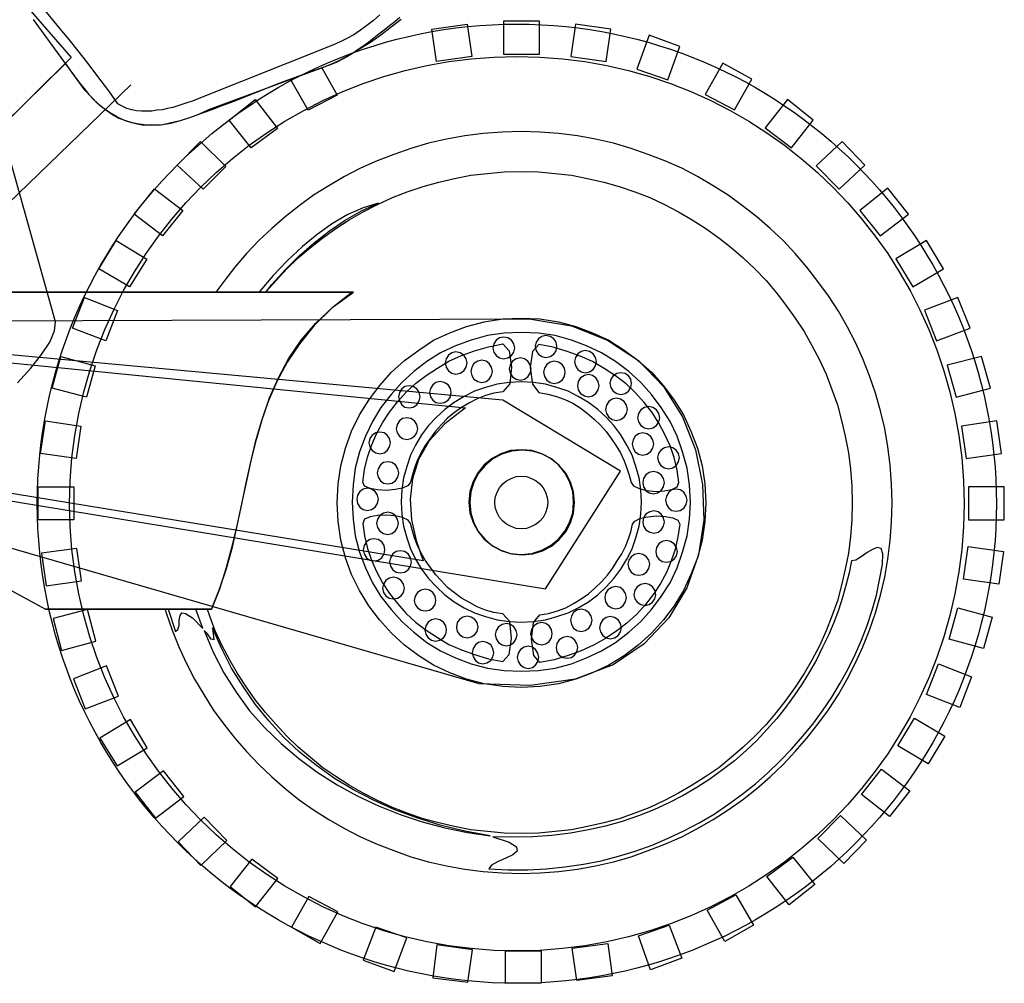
# Model space of a CAD drawing. Extents: x 1070.48 to 1072.73, y 309.81 to 311.07.
# Tile 3 of 4: x 1072 to 1072.73, y 309.82 to 310.52. Entities that reach past the tile are written whole.
import ezdxf

# ---------------------------------------------------------------- set-up
doc = ezdxf.new("R2010")
doc.units = 0
doc.header["$LTSCALE"] = 25
doc.header["$MEASUREMENT"] = 0
doc.layers.get('0').update_dxf_attribs({"linetype": 'CONTINUOUS'})
doc.layers.add('7', color=7, linetype='CONTINUOUS')

msp = doc.modelspace()

# ---------------------------------------------------------------- linework, layer by layer
for radius in [0.3512, 0.32751]:
    msp.add_circle((1072.36809, 310.17008), radius)
at = {"layer": '7', "linetype": 'Continuous'}
for points in [[(1071.96022, 310.55796), (1072.00402, 310.54031), (1072.0417, 310.49685), (1071.95445, 310.41062)], [(1072.00232, 310.25853), (1072.01217, 310.26939), (1072.01998, 310.27924), (1072.02609, 310.2884), (1072.02948, 310.29655), (1072.03016, 310.30334), (1071.9592, 310.55694)], [(1072.07599, 310.4629), (1072.0692, 310.47241), (1072.06207, 310.48191), (1072.05494, 310.49142), (1072.04781, 310.50059), (1072.04034, 310.51009), (1072.03254, 310.51925), (1072.02507, 310.52842), (1072.01726, 310.53758), (1072.00945, 310.54641), (1072.0013, 310.55558)], [(1071.94698, 310.40349), (1072.03763, 310.49244), (1072.04069, 310.48768), (1072.04408, 310.48327), (1072.04748, 310.47852), (1072.0512, 310.47411), (1072.0546, 310.46969), (1072.05867, 310.46561), (1072.06275, 310.46188), (1072.06717, 310.45849), (1072.07191, 310.4551), (1072.07667, 310.45237), (1072.08211, 310.45034), (1072.08788, 310.44864), (1072.09365, 310.44763), (1072.10044, 310.44728), (1072.10722, 310.44763), (1072.11469, 310.44864), (1072.12183, 310.45067), (1072.12793, 310.45272), (1072.13404, 310.45475), (1072.13947, 310.45679), (1072.1449, 310.45882), (1072.15034, 310.46087), (1072.15577, 310.4629), (1072.1612, 310.46494), (1072.1673, 310.46731), (1072.17376, 310.47003), (1072.18054, 310.47275), (1072.18836, 310.47581), (1072.19719, 310.4792), (1072.20669, 310.48259), (1072.21755, 310.48667), (1072.22978, 310.49108), (1072.23758, 310.49447), (1072.2454, 310.49854), (1072.2532, 310.5033), (1072.26101, 310.50806), (1072.26848, 310.51348), (1072.27595, 310.51925), (1072.28342, 310.52502)], [(1072.28239, 310.52604), (1072.27866, 310.52299), (1072.27492, 310.51993), (1072.27086, 310.51687), (1072.26712, 310.51383), (1072.26339, 310.5111), (1072.25965, 310.50806), (1072.25592, 310.50533), (1072.25185, 310.50262), (1072.24811, 310.49991), (1072.24403, 310.49753), (1072.2403, 310.49549), (1072.23623, 310.49345), (1072.23216, 310.49176), (1072.14219, 310.45849), (1072.13507, 310.4551), (1072.12827, 310.45272), (1072.12148, 310.45034), (1072.11503, 310.44898), (1072.10892, 310.44763), (1072.10281, 310.44728), (1072.09704, 310.44728), (1072.09161, 310.44796), (1072.08618, 310.44898), (1072.08074, 310.45067), (1072.07565, 310.45305), (1072.0709, 310.45577), (1072.06581, 310.45917), (1072.06105, 310.46323), (1072.05664, 310.46766), (1072.05189, 310.47275), (1072.01421, 310.52469)], [(1072.2678, 310.52808), (1072.26304, 310.52401), (1072.25829, 310.52027), (1072.25354, 310.51687), (1072.24879, 310.51348), (1072.2437, 310.51077), (1072.23826, 310.50806), (1072.23249, 310.50568), (1072.13404, 310.46629), (1072.13064, 310.46494), (1072.12725, 310.46391), (1072.12352, 310.46257), (1072.11978, 310.46154), (1072.11605, 310.46019), (1072.11231, 310.45951), (1072.10859, 310.45849), (1072.10451, 310.45814), (1072.10077, 310.45748), (1072.09704, 310.45748), (1072.0933, 310.45748), (1072.08957, 310.45781), (1072.08618, 310.45849), (1072.08244, 310.45951), (1072.07905, 310.4612), (1072.07599, 310.4629)], [(1072.38458, 310.52333), (1072.35844, 310.52333), (1072.35844, 310.49923), (1072.38458, 310.49923), (1072.38458, 310.52333)], [(1072.30582, 310.51756), (1072.33162, 310.5213), (1072.33502, 310.49753), (1072.30922, 310.49379), (1072.30582, 310.51756)], [(1072.43686, 310.51756), (1072.41106, 310.5213), (1072.40767, 310.49753), (1072.43347, 310.49379), (1072.43686, 310.51756)], [(1072.46504, 310.51315), (1072.45587, 310.48836), (1072.47861, 310.48055), (1072.48744, 310.505), (1072.46504, 310.51315)], [(1072.25592, 310.505), (1072.25524, 310.50465), (1072.25524, 310.50465), (1072.25524, 310.50465), (1072.25592, 310.505)], [(1072.22537, 310.48938), (1072.23656, 310.46935), (1072.21517, 310.45814), (1072.20262, 310.48055), (1072.20533, 310.48225), (1072.20533, 310.48225), (1072.22537, 310.48938)], [(1072.51901, 310.49277), (1072.50612, 310.46969), (1072.52751, 310.45849), (1072.54007, 310.4809), (1072.51901, 310.49277)], [(1071.82308, 310.22323), (1072.0855, 310.47682)], [(1072.17648, 310.46596), (1072.19277, 310.4449), (1072.17342, 310.43065), (1072.15747, 310.45102), (1072.17648, 310.46596)], [(1072.5662, 310.46596), (1072.54992, 310.44525), (1072.56926, 310.43065), (1072.58521, 310.45102), (1072.5662, 310.46596)], [(1072.11062, 310.09253), (1072.1113, 310.09015), (1072.11571, 310.07759), (1072.12046, 310.06537), (1072.12589, 310.05349), (1072.13201, 310.0416), (1072.13879, 310.0304), (1072.14558, 310.01919), (1072.1534, 310.00868), (1072.16155, 309.9985), (1072.17003, 309.98865), (1072.17919, 309.97915), (1072.18869, 309.96999), (1072.19854, 309.96149), (1072.20873, 309.95335), (1072.21925, 309.94588), (1072.23046, 309.93875), (1072.242, 309.9323), (1072.25354, 309.92619), (1072.26576, 309.92075), (1072.27798, 309.91601), (1072.29054, 309.91159), (1072.30345, 309.90786), (1072.31669, 309.9048), (1072.32993, 309.90242), (1072.3435, 309.90073), (1072.35742, 309.89971), (1072.37134, 309.89936), (1072.38526, 309.89971), (1072.39884, 309.90073), (1072.41243, 309.90242), (1072.42567, 309.9048), (1072.43889, 309.90786), (1072.4518, 309.91159), (1072.46436, 309.91601), (1072.47658, 309.92075), (1072.48881, 309.92619), (1072.50035, 309.9323), (1072.51189, 309.93875), (1072.52275, 309.94588), (1072.53327, 309.95335), (1072.5438, 309.96149), (1072.55364, 309.96999), (1072.56316, 309.97915), (1072.57197, 309.98865), (1072.58046, 309.9985), (1072.58861, 310.00868), (1072.59642, 310.01919), (1072.60354, 310.0304), (1072.61, 310.0416), (1072.61612, 310.05349), (1072.62154, 310.06537), (1072.6263, 310.07759), (1072.6307, 310.09015), (1072.63445, 310.10304), (1072.63749, 310.11628), (1072.63987, 310.12952), (1072.64157, 310.14311), (1072.64258, 310.15668), (1072.64293, 310.1706), (1072.64258, 310.18453), (1072.64157, 310.19845), (1072.63987, 310.21169), (1072.63749, 310.22526), (1072.63445, 310.23817), (1072.6307, 310.25106), (1072.6263, 310.26362), (1072.62154, 310.27619), (1072.61612, 310.28807), (1072.61, 310.29994), (1072.60354, 310.31115), (1072.59642, 310.32235), (1072.58861, 310.33288), (1072.58046, 310.34341), (1072.57197, 310.35325), (1072.56316, 310.36275), (1072.55364, 310.37158), (1072.5438, 310.38007), (1072.53327, 310.38822), (1072.52275, 310.39602), (1072.51189, 310.40281), (1072.50035, 310.40961), (1072.48881, 310.41571), (1072.47658, 310.42115), (1072.46436, 310.42589), (1072.4518, 310.43031), (1072.43889, 310.43404), (1072.42567, 310.4371), (1072.41243, 310.43948), (1072.39884, 310.44118), (1072.38526, 310.44219), (1072.37134, 310.44253), (1072.35742, 310.44219), (1072.3435, 310.44118), (1072.32993, 310.43948), (1072.31669, 310.4371), (1072.30345, 310.43404), (1072.29054, 310.43031), (1072.27798, 310.42589), (1072.26576, 310.42115), (1072.25354, 310.41571), (1072.242, 310.40961), (1072.23046, 310.40281), (1072.21925, 310.39602), (1072.20873, 310.38822), (1072.19854, 310.38007), (1072.18869, 310.37158), (1072.17919, 310.36275), (1072.17003, 310.35325), (1072.16155, 310.34341), (1072.1534, 310.33288), (1072.14762, 310.32508), (1072.14762, 310.32508)], [(1072.13642, 310.4354), (1072.15509, 310.41707), (1072.13846, 310.40044), (1072.11945, 310.41809), (1072.13642, 310.4354)], [(1072.60627, 310.4354), (1072.58726, 310.41741), (1072.60422, 310.40044), (1072.6229, 310.41809), (1072.60627, 310.4354)], [(1072.18462, 310.32541), (1072.19175, 310.33356), (1072.19956, 310.34204), (1072.20805, 310.35019), (1072.21687, 310.35766), (1072.22604, 310.3648), (1072.23555, 310.37158), (1072.2454, 310.37804), (1072.25558, 310.38381), (1072.2661, 310.38923), (1072.27697, 310.39432), (1072.28783, 310.3984), (1072.29937, 310.40247), (1072.31091, 310.40553), (1072.32246, 310.40824), (1072.33433, 310.41062), (1072.34656, 310.41198), (1072.35878, 310.413), (1072.37134, 310.41333), (1072.3839, 310.413), (1072.39613, 310.41198), (1072.408, 310.41062), (1072.41989, 310.40824), (1072.43177, 310.40553), (1072.44297, 310.40247), (1072.45451, 310.3984), (1072.46537, 310.39432), (1072.47625, 310.38923), (1072.48643, 310.38381), (1072.49661, 310.37804), (1072.50645, 310.37158), (1072.51597, 310.3648), (1072.52513, 310.35766), (1072.53395, 310.35019), (1072.54245, 310.34204), (1072.55058, 310.33356), (1072.55805, 310.32473), (1072.56519, 310.31556), (1072.57197, 310.30606), (1072.57843, 310.29622), (1072.5842, 310.28602), (1072.58964, 310.27551), (1072.59473, 310.26498), (1072.5988, 310.25378), (1072.60288, 310.24258), (1072.60592, 310.23103), (1072.60863, 310.21949), (1072.61101, 310.20726), (1072.61237, 310.19539), (1072.61339, 310.18316), (1072.61374, 310.1706), (1072.61339, 310.15838), (1072.61237, 310.14617), (1072.61101, 310.13394), (1072.60863, 310.12205), (1072.60592, 310.11051), (1072.60288, 310.09898), (1072.5988, 310.08777), (1072.59473, 310.07691), (1072.58964, 310.06605), (1072.5842, 310.05552), (1072.57843, 310.04567), (1072.57197, 310.03583), (1072.56519, 310.02633), (1072.55805, 310.01716), (1072.55058, 310.00834), (1072.54245, 309.99986), (1072.53395, 309.99171), (1072.52513, 309.98424), (1072.51597, 309.97677), (1072.50645, 309.97032), (1072.49661, 309.96387), (1072.48643, 309.9581), (1072.47625, 309.95267), (1072.46537, 309.94758), (1072.45451, 309.94351), (1072.44297, 309.93943), (1072.43177, 309.93637), (1072.41989, 309.93366), (1072.408, 309.93128), (1072.39613, 309.92992), (1072.3839, 309.9289), (1072.37134, 309.92857), (1072.35878, 309.9289), (1072.34656, 309.92992), (1072.33433, 309.93128), (1072.32246, 309.93366), (1072.31091, 309.93637), (1072.29937, 309.93943), (1072.28783, 309.94351), (1072.27697, 309.94758), (1072.2661, 309.95267), (1072.25558, 309.9581), (1072.2454, 309.96387), (1072.23555, 309.97032), (1072.22604, 309.97677), (1072.21687, 309.98424), (1072.20805, 309.99171), (1072.19956, 309.99986), (1072.19175, 310.00834), (1072.18395, 310.01716), (1072.17682, 310.02633), (1072.17003, 310.03583), (1072.16358, 310.04567), (1072.15781, 310.05552), (1072.15237, 310.06605), (1072.14728, 310.07691), (1072.1432, 310.08777), (1072.14151, 310.09253), (1072.14151, 310.09286)], [(1072.10281, 310.40077), (1072.12352, 310.38482), (1072.10859, 310.36614), (1072.08788, 310.3821), (1072.10281, 310.40077)], [(1072.63987, 310.40111), (1072.61916, 310.38482), (1072.6341, 310.36614), (1072.65481, 310.3821), (1072.63987, 310.40111)], [(1072.18429, 310.32508), (1072.18869, 310.3305), (1072.19854, 310.34136), (1072.20873, 310.35156), (1072.2196, 310.36105), (1072.23079, 310.36989), (1072.24234, 310.37769), (1072.25421, 310.38447), (1072.26644, 310.39025), (1072.25558, 310.38685), (1072.24438, 310.38176), (1072.23317, 310.37531), (1072.22197, 310.36716), (1072.2111, 310.35834), (1072.20024, 310.34815), (1072.18972, 310.33729), (1072.17988, 310.32574), (1072.17919, 310.32508), (1072.17919, 310.32508), (1072.18429, 310.32508)], [(1072.07464, 310.36275), (1072.09704, 310.34918), (1072.08447, 310.3288), (1072.06207, 310.34204), (1072.07464, 310.36275)], [(1072.66805, 310.36275), (1072.64564, 310.34951), (1072.6582, 310.3288), (1072.68061, 310.34204), (1072.66805, 310.36275)], [(1071.90421, 310.15736), (1071.99315, 310.32508), (1071.95513, 310.32508), (1072.24743, 310.32508), (1072.23249, 310.31318), (1072.2196, 310.30063), (1072.20907, 310.28739), (1072.1999, 310.27381), (1072.19243, 310.25954), (1072.18598, 310.24495), (1072.18089, 310.23002), (1072.17648, 310.21508), (1072.17274, 310.19946), (1072.16935, 310.18418), (1072.16629, 310.16857), (1072.1629, 310.15295), (1072.15917, 310.13767), (1072.15509, 310.1224), (1072.15034, 310.10746), (1072.14457, 310.09286), (1072.02269, 310.09286), (1071.90421, 310.15736)], [(1071.90999, 310.1543), (1072.02303, 310.09286), (1072.14457, 310.09286), (1072.15034, 310.10746), (1072.15543, 310.12273), (1072.15984, 310.13835), (1072.16324, 310.15397), (1072.16664, 310.16992), (1072.17003, 310.18554), (1072.17342, 310.20149), (1072.1775, 310.21711), (1072.18191, 310.23239), (1072.187, 310.24767), (1072.19345, 310.26227), (1072.20092, 310.27619), (1072.21008, 310.28976), (1072.22095, 310.30232), (1072.2335, 310.3142), (1072.24844, 310.32508), (1071.99146, 310.32508)], [(1072.05155, 310.321), (1072.07565, 310.31149), (1072.06717, 310.28943), (1072.04272, 310.2986), (1072.05155, 310.321)], [(1072.69113, 310.321), (1072.6667, 310.31184), (1072.67552, 310.28943), (1072.69996, 310.2986), (1072.69113, 310.321)], [(1072.37134, 310.30606), (1072.38492, 310.30538), (1072.3985, 310.30334), (1072.4114, 310.29994), (1072.42362, 310.2952), (1072.4355, 310.28976), (1072.44671, 310.28263), (1072.45689, 310.27483), (1072.46673, 310.26634), (1072.47557, 310.2565), (1072.48337, 310.24597), (1072.49015, 310.23511), (1072.49559, 310.22323), (1072.50035, 310.21066), (1072.50374, 310.19777), (1072.50577, 310.18453), (1072.50645, 310.1706), (1072.50577, 310.15703), (1072.50374, 310.14344), (1072.50035, 310.13055), (1072.49559, 310.11833), (1072.49015, 310.10645), (1072.48337, 310.09524), (1072.47557, 310.08506), (1072.46673, 310.07521), (1072.45689, 310.06638), (1072.44671, 310.05858), (1072.4355, 310.05179), (1072.42362, 310.04635), (1072.4114, 310.0416), (1072.3985, 310.0382), (1072.38492, 310.03617), (1072.37134, 310.03549), (1072.35777, 310.03617), (1072.34418, 310.0382), (1072.33129, 310.0416), (1072.31906, 310.04635), (1072.30717, 310.05179), (1072.29631, 310.05858), (1072.2858, 310.06638), (1072.27628, 310.07521), (1072.26745, 310.08506), (1072.25965, 310.09524), (1072.25286, 310.10645), (1072.24709, 310.11833), (1072.24268, 310.13055), (1072.23928, 310.14344), (1072.23725, 310.15703), (1072.23656, 310.1706), (1072.23725, 310.18453), (1072.23928, 310.19777), (1072.24268, 310.21066), (1072.24709, 310.22323), (1072.25286, 310.23511), (1072.25965, 310.24597), (1072.26745, 310.2565), (1072.27628, 310.26634), (1072.2858, 310.27483), (1072.29631, 310.28263), (1072.30717, 310.28976), (1072.31906, 310.2952), (1072.33129, 310.29994), (1072.34418, 310.30334), (1072.35777, 310.30538), (1072.37134, 310.30606)], [(1071.78811, 310.30334), (1072.37711, 310.30538), (1072.408, 310.30029), (1072.43448, 310.28976), (1072.45724, 310.27483), (1072.47557, 310.25582), (1072.48949, 310.23374), (1072.49899, 310.20964), (1072.50408, 310.18418), (1072.50509, 310.15805), (1072.50103, 310.13258), (1072.49253, 310.10848), (1072.47929, 310.08641), (1072.46131, 310.0674), (1072.43856, 310.05213), (1072.41071, 310.0416), (1072.37813, 310.03685), (1072.34045, 310.0382), (1071.76129, 310.20591)], [(1071.83665, 310.19845), (1072.38899, 310.1078), (1072.444, 310.19402), (1072.35777, 310.24597), (1071.79558, 310.29757), (1071.83665, 310.19845)], [(1071.80746, 310.29214), (1072.33061, 310.2402), (1072.31532, 310.22865), (1072.30378, 310.2161), (1072.29598, 310.20252), (1072.29157, 310.18825), (1072.28987, 310.17332), (1072.29089, 310.15838), (1072.29428, 310.14311), (1072.29937, 310.12817), (1071.84548, 310.20252), (1071.80746, 310.29214)], [(1072.37134, 310.29554), (1072.35878, 310.29485), (1072.34656, 310.29316), (1072.33468, 310.28976), (1072.32314, 310.28569), (1072.31228, 310.2806), (1072.30208, 310.27415), (1072.29258, 310.26701), (1072.28375, 310.25888), (1072.27595, 310.25004), (1072.26848, 310.24054), (1072.26236, 310.23035), (1072.25727, 310.21949), (1072.25286, 310.20795), (1072.2498, 310.19607), (1072.24811, 310.18384), (1072.24743, 310.17129), (1072.24811, 310.15873), (1072.2498, 310.1465), (1072.25286, 310.13462), (1072.25727, 310.12308), (1072.26236, 310.11222), (1072.26848, 310.10203), (1072.27595, 310.09253), (1072.28375, 310.0837), (1072.29258, 310.07589), (1072.30208, 310.06842), (1072.31228, 310.06231), (1072.32314, 310.05722), (1072.33468, 310.05281), (1072.34656, 310.04975), (1072.35878, 310.04805), (1072.37134, 310.04737), (1072.3839, 310.04805), (1072.39613, 310.04975), (1072.408, 310.05281), (1072.41921, 310.05722), (1072.43007, 310.06231), (1072.44025, 310.06842), (1072.4501, 310.07589), (1072.45893, 310.0837), (1072.46673, 310.09253), (1072.47387, 310.10203), (1072.48032, 310.11222), (1072.48541, 310.12308), (1072.48949, 310.13462), (1072.49288, 310.1465), (1072.49458, 310.15873), (1072.49526, 310.17129), (1072.49458, 310.18384), (1072.49288, 310.19607), (1072.48949, 310.20795), (1072.48541, 310.21949), (1072.48032, 310.23035), (1072.47387, 310.24054), (1072.46673, 310.25004), (1072.45893, 310.25888), (1072.4501, 310.26701), (1072.44025, 310.27415), (1072.43007, 310.2806), (1072.41921, 310.28569), (1072.408, 310.28976), (1072.39613, 310.29316), (1072.3839, 310.29485), (1072.37134, 310.29554)], [(1072.35844, 310.29214), (1072.35539, 310.29146), (1072.35301, 310.28976), (1072.35132, 310.28705), (1072.35063, 310.28399), (1072.35132, 310.28093), (1072.35301, 310.27855), (1072.35539, 310.27686), (1072.35844, 310.27619), (1072.3615, 310.27686), (1072.36421, 310.27855), (1072.3659, 310.28093), (1072.36659, 310.28399), (1072.3659, 310.28705), (1072.36421, 310.28976), (1072.3615, 310.29146), (1072.35844, 310.29214)], [(1072.38934, 310.29316), (1072.38628, 310.29248), (1072.3839, 310.29078), (1072.3822, 310.2884), (1072.38152, 310.28536), (1072.3822, 310.28196), (1072.3839, 310.27958), (1072.38628, 310.27789), (1072.38934, 310.27721), (1072.39238, 310.27789), (1072.39511, 310.27958), (1072.39681, 310.28196), (1072.39747, 310.28536), (1072.39681, 310.2884), (1072.39511, 310.29078), (1072.39238, 310.29248), (1072.38934, 310.29316)], [(1072.29021, 310.18589), (1072.28851, 310.18351), (1072.28443, 310.18147), (1072.279, 310.18045), (1072.27256, 310.17977), (1072.2661, 310.18012), (1072.26067, 310.18113), (1072.25659, 310.18283), (1072.25524, 310.18589), (1072.25659, 310.19505), (1072.25864, 310.20422), (1072.26168, 310.2127), (1072.26542, 310.22119), (1072.26983, 310.22934), (1072.27492, 310.23714), (1072.28069, 310.24461), (1072.28715, 310.25174), (1072.29393, 310.25819), (1072.30175, 310.26397), (1072.3099, 310.26939), (1072.31838, 310.27449), (1072.32755, 310.27855), (1072.33705, 310.28196), (1072.34724, 310.28501), (1072.35777, 310.28705), (1072.36251, 310.28196), (1072.36421, 310.27007), (1072.36286, 310.25785), (1072.35777, 310.25207), (1072.35132, 310.25106), (1072.3452, 310.24936), (1072.33909, 310.24698), (1072.33332, 310.24394), (1072.32755, 310.24054), (1072.32246, 310.2368), (1072.31737, 310.23273), (1072.31294, 310.22797), (1072.30854, 310.22323), (1072.30481, 310.21813), (1072.30107, 310.2127), (1072.29801, 310.20761), (1072.2953, 310.20217), (1072.29326, 310.1964), (1072.29157, 310.19131), (1072.29021, 310.18589)], [(1072.4518, 310.18554), (1072.45349, 310.18316), (1072.45757, 310.18113), (1072.46334, 310.17977), (1072.46979, 310.17909), (1072.4759, 310.17943), (1072.48167, 310.18045), (1072.48541, 310.18248), (1072.48676, 310.18554), (1072.48541, 310.19471), (1072.48337, 310.20387), (1072.48032, 310.21235), (1072.47658, 310.22085), (1072.47217, 310.229), (1072.46708, 310.2368), (1072.46131, 310.24427), (1072.45486, 310.25141), (1072.44807, 310.25785), (1072.44025, 310.26362), (1072.4321, 310.26906), (1072.42362, 310.27415), (1072.41446, 310.27822), (1072.40494, 310.28161), (1072.39476, 310.28467), (1072.38423, 310.2867), (1072.37949, 310.28161), (1072.3778, 310.26974), (1072.37949, 310.25751), (1072.38423, 310.25141), (1072.39069, 310.25038), (1072.39714, 310.24868), (1072.40325, 310.2463), (1072.40902, 310.24359), (1072.41446, 310.2402), (1072.41955, 310.23647), (1072.42464, 310.23205), (1072.42939, 310.22764), (1072.43347, 310.22288), (1072.43719, 310.21779), (1072.44094, 310.21235), (1072.444, 310.20726), (1072.44671, 310.20149), (1072.44874, 310.19607), (1072.45043, 310.19098), (1072.4518, 310.18554)], [(1072.03424, 310.27789), (1072.05935, 310.27109), (1072.0529, 310.24801), (1072.02778, 310.2548), (1072.03424, 310.27789)], [(1072.32347, 310.28128), (1072.32041, 310.2806), (1072.31805, 310.2789), (1072.31634, 310.27619), (1072.31567, 310.27313), (1072.31634, 310.27007), (1072.31805, 310.26736), (1072.32041, 310.26566), (1072.32347, 310.26498), (1072.32653, 310.26566), (1072.32924, 310.26736), (1072.33094, 310.27007), (1072.33162, 310.27313), (1072.33094, 310.27619), (1072.32924, 310.2789), (1072.32653, 310.2806), (1072.32347, 310.28128)], [(1072.41818, 310.2823), (1072.41514, 310.28161), (1072.41276, 310.27992), (1072.41106, 310.27721), (1072.41038, 310.27415), (1072.41106, 310.27109), (1072.41276, 310.26837), (1072.41514, 310.26668), (1072.41818, 310.266), (1072.42124, 310.26668), (1072.42395, 310.26837), (1072.42567, 310.27109), (1072.42633, 310.27415), (1072.42567, 310.27721), (1072.42395, 310.27992), (1072.42124, 310.28161), (1072.41818, 310.2823)], [(1072.70845, 310.27789), (1072.68333, 310.27143), (1072.68977, 310.24801), (1072.7149, 310.2548), (1072.70845, 310.27789)], [(1072.34248, 310.27516), (1072.33942, 310.27449), (1072.33671, 310.27278), (1072.33502, 310.27007), (1072.33433, 310.26701), (1072.33502, 310.26397), (1072.33671, 310.26125), (1072.33942, 310.25954), (1072.34248, 310.25888), (1072.34554, 310.25954), (1072.34792, 310.26125), (1072.34962, 310.26397), (1072.35029, 310.26701), (1072.34962, 310.27007), (1072.34792, 310.27278), (1072.34554, 310.27449), (1072.34248, 310.27516)], [(1072.37066, 310.27686), (1072.3676, 310.27619), (1072.36489, 310.27449), (1072.36319, 310.27177), (1072.36251, 310.26872), (1072.36319, 310.26566), (1072.36489, 310.26295), (1072.3676, 310.26125), (1072.37066, 310.26057), (1072.37372, 310.26125), (1072.3761, 310.26295), (1072.3778, 310.26566), (1072.37848, 310.26872), (1072.3778, 310.27177), (1072.3761, 310.27449), (1072.37372, 310.27619), (1072.37066, 310.27686)], [(1072.39544, 310.27449), (1072.39238, 310.27381), (1072.39001, 310.27212), (1072.38831, 310.26939), (1072.38764, 310.26634), (1072.38831, 310.26328), (1072.39001, 310.26057), (1072.39238, 310.25888), (1072.39544, 310.25819), (1072.3985, 310.25888), (1072.40122, 310.26057), (1072.40291, 310.26328), (1072.40359, 310.26634), (1072.40291, 310.26939), (1072.40122, 310.27212), (1072.3985, 310.27381), (1072.39544, 310.27449)], [(1072.42056, 310.26465), (1072.41752, 310.26397), (1072.41479, 310.26227), (1072.41309, 310.25954), (1072.41243, 310.2565), (1072.41309, 310.25344), (1072.41479, 310.25073), (1072.41752, 310.24903), (1072.42056, 310.24835), (1072.42362, 310.24903), (1072.426, 310.25073), (1072.4277, 310.25344), (1072.42838, 310.2565), (1072.4277, 310.25954), (1072.426, 310.26227), (1072.42362, 310.26397), (1072.42056, 310.26465)], [(1072.44433, 310.266), (1072.44127, 310.26531), (1072.43856, 310.26362), (1072.43686, 310.26125), (1072.43618, 310.25819), (1072.43686, 310.25513), (1072.43856, 310.25242), (1072.44127, 310.25073), (1072.44433, 310.25004), (1072.44739, 310.25073), (1072.44977, 310.25242), (1072.45146, 310.25513), (1072.45213, 310.25819), (1072.45146, 310.26125), (1072.44977, 310.26362), (1072.44739, 310.26531), (1072.44433, 310.266)], [(1072.28919, 310.2565), (1072.28613, 310.25582), (1072.28375, 310.25412), (1072.28206, 310.25141), (1072.28137, 310.24835), (1072.28206, 310.24529), (1072.28375, 310.24258), (1072.28613, 310.24088), (1072.28919, 310.2402), (1072.29224, 310.24088), (1072.29496, 310.24258), (1072.29666, 310.24529), (1072.29734, 310.24835), (1072.29666, 310.25141), (1072.29496, 310.25412), (1072.29224, 310.25582), (1072.28919, 310.2565)], [(1072.37134, 310.25921), (1072.36251, 310.25888), (1072.35369, 310.25751), (1072.3452, 310.25513), (1072.33705, 310.25242), (1072.32958, 310.24868), (1072.32211, 310.24427), (1072.31532, 310.23918), (1072.30922, 310.23341), (1072.30345, 310.2273), (1072.29836, 310.2205), (1072.29393, 310.21304), (1072.29021, 310.20557), (1072.28749, 310.19742), (1072.28512, 310.18893), (1072.28375, 310.18012), (1072.28342, 310.17129), (1072.28375, 310.16245), (1072.28512, 310.15364), (1072.28749, 310.14514), (1072.29021, 310.13699), (1072.29393, 310.12952), (1072.29836, 310.12205), (1072.30345, 310.11527), (1072.30922, 310.10916), (1072.31532, 310.10339), (1072.32211, 310.0983), (1072.32958, 310.09388), (1072.33705, 310.09015), (1072.3452, 310.08744), (1072.35369, 310.08506), (1072.36251, 310.0837), (1072.37134, 310.08336), (1072.38017, 310.0837), (1072.38899, 310.08506), (1072.39747, 310.08744), (1072.40562, 310.09015), (1072.41309, 310.09388), (1072.42056, 310.0983), (1072.42736, 310.10339), (1072.43347, 310.10916), (1072.43924, 310.11527), (1072.44433, 310.12205), (1072.44874, 310.12952), (1072.45248, 310.13699), (1072.45519, 310.14514), (1072.45757, 310.15364), (1072.45893, 310.16245), (1072.45927, 310.17129), (1072.45893, 310.18012), (1072.45757, 310.18893), (1072.45519, 310.19742), (1072.45248, 310.20557), (1072.44874, 310.21304), (1072.44433, 310.2205), (1072.43924, 310.2273), (1072.43347, 310.23341), (1072.42736, 310.23918), (1072.42056, 310.24427), (1072.41309, 310.24868), (1072.40562, 310.25242), (1072.39747, 310.25513), (1072.38899, 310.25751), (1072.38017, 310.25888), (1072.37134, 310.25921)], [(1072.31193, 310.25954), (1072.30887, 310.25888), (1072.3065, 310.25718), (1072.30481, 310.25445), (1072.30413, 310.25141), (1072.30481, 310.24835), (1072.3065, 310.24597), (1072.30887, 310.24427), (1072.31193, 310.24359), (1072.31499, 310.24427), (1072.3177, 310.24597), (1072.3194, 310.24835), (1072.32008, 310.25141), (1072.3194, 310.25445), (1072.3177, 310.25718), (1072.31499, 310.25888), (1072.31193, 310.25954)], [(1072.44094, 310.24733), (1072.43788, 310.24665), (1072.4355, 310.24495), (1072.4338, 310.24224), (1072.43313, 310.23918), (1072.4338, 310.23612), (1072.4355, 310.23341), (1072.43788, 310.23171), (1072.44094, 310.23103), (1072.444, 310.23171), (1072.44671, 310.23341), (1072.4484, 310.23612), (1072.44909, 310.23918), (1072.4484, 310.24224), (1072.44671, 310.24495), (1072.444, 310.24665), (1072.44094, 310.24733)], [(1072.4647, 310.24121), (1072.46164, 310.24054), (1072.45893, 310.23883), (1072.45724, 310.23612), (1072.45655, 310.23306), (1072.45724, 310.23002), (1072.45893, 310.2273), (1072.46164, 310.22559), (1072.4647, 310.22493), (1072.46775, 310.22559), (1072.47048, 310.2273), (1072.47217, 310.23002), (1072.47284, 310.23306), (1072.47217, 310.23612), (1072.47048, 310.23883), (1072.46775, 310.24054), (1072.4647, 310.24121)], [(1072.02303, 310.2307), (1072.04883, 310.22696), (1072.04543, 310.20319), (1072.0193, 310.20693), (1072.02303, 310.2307)], [(1072.28749, 310.23306), (1072.28443, 310.23239), (1072.28206, 310.2307), (1072.28036, 310.22797), (1072.27968, 310.22493), (1072.28036, 310.22187), (1072.28206, 310.21949), (1072.28443, 310.21779), (1072.28749, 310.21711), (1072.29054, 310.21779), (1072.29326, 310.21949), (1072.29496, 310.22187), (1072.29563, 310.22493), (1072.29496, 310.22797), (1072.29326, 310.2307), (1072.29054, 310.23239), (1072.28749, 310.23306)], [(1072.71966, 310.2307), (1072.69385, 310.22696), (1072.69725, 310.20319), (1072.72305, 310.20693), (1072.71966, 310.2307)], [(1072.2678, 310.22255), (1072.26474, 310.22187), (1072.26203, 310.22017), (1072.26033, 310.21779), (1072.25965, 310.21473), (1072.26033, 310.21169), (1072.26203, 310.20896), (1072.26474, 310.20726), (1072.2678, 310.2066), (1072.27086, 310.20726), (1072.27322, 310.20896), (1072.27492, 310.21169), (1072.2756, 310.21473), (1072.27492, 310.21779), (1072.27322, 310.22017), (1072.27086, 310.22187), (1072.2678, 310.22255)], [(1072.46028, 310.22187), (1072.45724, 310.22119), (1072.45486, 310.21949), (1072.45316, 310.21678), (1072.45248, 310.21372), (1072.45316, 310.21066), (1072.45486, 310.20795), (1072.45724, 310.20625), (1072.46028, 310.20557), (1072.46334, 310.20625), (1072.46605, 310.20795), (1072.46775, 310.21066), (1072.46843, 310.21372), (1072.46775, 310.21678), (1072.46605, 310.21949), (1072.46334, 310.22119), (1072.46028, 310.22187)], [(1072.37134, 310.20964), (1072.36353, 310.20896), (1072.35641, 310.2066), (1072.34995, 310.20319), (1072.34418, 310.19845), (1072.33942, 310.19267), (1072.33603, 310.18622), (1072.33365, 310.17909), (1072.33298, 310.17129), (1072.33365, 310.16347), (1072.33603, 310.15635), (1072.33942, 310.1499), (1072.34418, 310.14412), (1072.34995, 310.13937), (1072.35641, 310.13597), (1072.36353, 310.1336), (1072.37134, 310.13293), (1072.37914, 310.1336), (1072.38628, 310.13597), (1072.39273, 310.13937), (1072.3985, 310.14412), (1072.40325, 310.1499), (1072.40665, 310.15635), (1072.40902, 310.16347), (1072.4097, 310.17129), (1072.40902, 310.17909), (1072.40665, 310.18622), (1072.40325, 310.19267), (1072.3985, 310.19845), (1072.39273, 310.20319), (1072.38628, 310.2066), (1072.37914, 310.20896), (1072.37134, 310.20964)], [(1072.37202, 310.20931), (1072.36421, 310.20863), (1072.35709, 310.20625), (1072.35063, 310.20286), (1072.34486, 310.1981), (1072.34011, 310.19233), (1072.33671, 310.18589), (1072.33433, 310.17875), (1072.33365, 310.17094), (1072.33433, 310.16314), (1072.33671, 310.156), (1072.34011, 310.14956), (1072.34486, 310.14379), (1072.35063, 310.13903), (1072.35709, 310.13564), (1072.36421, 310.13326), (1072.37202, 310.13258), (1072.37983, 310.13326), (1072.38696, 310.13564), (1072.39341, 310.13903), (1072.39918, 310.14379), (1072.40393, 310.14956), (1072.40732, 310.156), (1072.4097, 310.16314), (1072.41038, 310.17094), (1072.4097, 310.17875), (1072.40732, 310.18589), (1072.40393, 310.19233), (1072.39918, 310.1981), (1072.39341, 310.20286), (1072.38696, 310.20625), (1072.37983, 310.20863), (1072.37202, 310.20931)], [(1072.47929, 310.21169), (1072.47625, 310.21101), (1072.47352, 310.20931), (1072.47182, 310.20693), (1072.47114, 310.20387), (1072.47182, 310.20082), (1072.47352, 310.1981), (1072.47625, 310.1964), (1072.47929, 310.19572), (1072.48235, 310.1964), (1072.48473, 310.1981), (1072.48643, 310.20082), (1072.48711, 310.20387), (1072.48643, 310.20693), (1072.48473, 310.20931), (1072.48235, 310.21101), (1072.47929, 310.21169)], [(1072.27357, 310.20082), (1072.27051, 310.20014), (1072.26813, 310.19845), (1072.26644, 310.19572), (1072.26576, 310.19267), (1072.26644, 310.18962), (1072.26813, 310.1869), (1072.27051, 310.18521), (1072.27357, 310.18453), (1072.27663, 310.18521), (1072.27934, 310.1869), (1072.28104, 310.18962), (1072.28172, 310.19267), (1072.28104, 310.19572), (1072.27934, 310.19845), (1072.27663, 310.20014), (1072.27357, 310.20082)], [(1072.4681, 310.19369), (1072.46504, 310.19301), (1072.46266, 310.19131), (1072.46096, 310.1886), (1072.46028, 310.18554), (1072.46096, 310.18248), (1072.46266, 310.17977), (1072.46504, 310.17807), (1072.4681, 310.17739), (1072.47114, 310.17807), (1072.47387, 310.17977), (1072.47557, 310.18248), (1072.47625, 310.18554), (1072.47557, 310.1886), (1072.47387, 310.19131), (1072.47114, 310.19301), (1072.4681, 310.19369)], [(1072.37134, 310.1903), (1072.37507, 310.18995), (1072.37881, 310.1886), (1072.3822, 310.1869), (1072.38492, 310.18453), (1072.38729, 310.18181), (1072.38899, 310.17841), (1072.39035, 310.17468), (1072.39069, 310.17094), (1072.39035, 310.16721), (1072.38899, 310.16347), (1072.38729, 310.16008), (1072.38492, 310.15736), (1072.3822, 310.15499), (1072.37881, 310.15329), (1072.37507, 310.15194), (1072.37134, 310.15159), (1072.3676, 310.15194), (1072.36387, 310.15329), (1072.36048, 310.15499), (1072.35777, 310.15736), (1072.35539, 310.16008), (1072.35369, 310.16347), (1072.35233, 310.16721), (1072.352, 310.17094), (1072.35233, 310.17468), (1072.35369, 310.17841), (1072.35539, 310.18181), (1072.35777, 310.18453), (1072.36048, 310.1869), (1072.36387, 310.1886), (1072.3676, 310.18995), (1072.37134, 310.1903)], [(1072.0176, 310.18248), (1072.04374, 310.18248), (1072.04374, 310.15838), (1072.0176, 310.15838), (1072.0176, 310.18248)], [(1072.25864, 310.18147), (1072.25558, 310.18078), (1072.2532, 310.17909), (1072.2515, 310.17638), (1072.25082, 310.17332), (1072.2515, 310.17027), (1072.2532, 310.16754), (1072.25558, 310.16585), (1072.25864, 310.16517), (1072.26168, 310.16585), (1072.26441, 310.16754), (1072.2661, 310.17027), (1072.26678, 310.17332), (1072.2661, 310.17638), (1072.26441, 310.17909), (1072.26168, 310.18078), (1072.25864, 310.18147)], [(1072.48473, 310.18078), (1072.48167, 310.18012), (1072.47929, 310.17841), (1072.4776, 310.17569), (1072.47691, 310.17265), (1072.4776, 310.16959), (1072.47929, 310.16688), (1072.48167, 310.16517), (1072.48473, 310.1645), (1072.48779, 310.16517), (1072.4905, 310.16688), (1072.4922, 310.16959), (1072.49288, 310.17265), (1072.4922, 310.17569), (1072.4905, 310.17841), (1072.48779, 310.18012), (1072.48473, 310.18078)], [(1072.72508, 310.18248), (1072.69895, 310.18248), (1072.69895, 310.15838), (1072.72508, 310.15838), (1072.72508, 310.18248)], [(1072.29021, 310.15567), (1072.28851, 310.15805), (1072.28443, 310.16008), (1072.279, 310.1611), (1072.27256, 310.16177), (1072.2661, 310.16144), (1072.26067, 310.16042), (1072.25659, 310.15873), (1072.25524, 310.15567), (1072.25659, 310.1465), (1072.25864, 310.13734), (1072.26168, 310.12885), (1072.26542, 310.12036), (1072.26983, 310.11222), (1072.27492, 310.1044), (1072.28069, 310.09694), (1072.28715, 310.0898), (1072.29393, 310.08336), (1072.30175, 310.07759), (1072.3099, 310.07215), (1072.31838, 310.06706), (1072.32755, 310.06299), (1072.33705, 310.05959), (1072.34724, 310.05653), (1072.35777, 310.0545), (1072.36251, 310.05959), (1072.36421, 310.07147), (1072.36286, 310.0837), (1072.35777, 310.08947), (1072.35132, 310.09048), (1072.3452, 310.09218), (1072.33909, 310.09456), (1072.33332, 310.09762), (1072.32755, 310.10101), (1072.32246, 310.10475), (1072.31737, 310.10881), (1072.31294, 310.11357), (1072.30854, 310.11833), (1072.30481, 310.12342), (1072.30107, 310.12885), (1072.29801, 310.13394), (1072.2953, 310.13937), (1072.29326, 310.14514), (1072.29157, 310.15023), (1072.29021, 310.15567)], [(1072.27357, 310.16382), (1072.27051, 310.16314), (1072.2678, 310.16144), (1072.2661, 310.15873), (1072.26542, 310.15567), (1072.2661, 310.15261), (1072.2678, 310.1499), (1072.27051, 310.1482), (1072.27357, 310.14752), (1072.27663, 310.1482), (1072.279, 310.1499), (1072.28069, 310.15261), (1072.28137, 310.15567), (1072.28069, 310.15873), (1072.279, 310.16144), (1072.27663, 310.16314), (1072.27357, 310.16382)], [(1072.46843, 310.16483), (1072.46537, 310.16415), (1072.46266, 310.16245), (1072.46096, 310.15974), (1072.46028, 310.15668), (1072.46096, 310.15364), (1072.46266, 310.15091), (1072.46537, 310.14921), (1072.46843, 310.14853), (1072.47149, 310.14921), (1072.47387, 310.15091), (1072.47557, 310.15364), (1072.47625, 310.15668), (1072.47557, 310.15974), (1072.47387, 310.16245), (1072.47149, 310.16415), (1072.46843, 310.16483)], [(1072.45281, 310.15499), (1072.45451, 310.15736), (1072.45858, 310.15941), (1072.46402, 310.16042), (1072.47048, 310.1611), (1072.47691, 310.16076), (1072.48235, 310.15974), (1072.48608, 310.15805), (1072.48744, 310.15499), (1072.48608, 310.14582), (1072.48405, 310.13666), (1072.48099, 310.12817), (1072.4776, 310.11969), (1072.47319, 310.11154), (1072.4681, 310.10372), (1072.46233, 310.09625), (1072.45587, 310.08913), (1072.44874, 310.08268), (1072.44127, 310.07691), (1072.43313, 310.07147), (1072.4243, 310.06638), (1072.41514, 310.06231), (1072.40562, 310.05891), (1072.39544, 310.05585), (1072.38492, 310.05382), (1072.38051, 310.05891), (1072.37881, 310.0708), (1072.38017, 310.08301), (1072.38492, 310.08879), (1072.39137, 310.0898), (1072.39782, 310.09151), (1072.40393, 310.09388), (1072.4097, 310.09694), (1072.41514, 310.10033), (1072.42056, 310.10407), (1072.42532, 310.10814), (1072.43007, 310.11289), (1072.43448, 310.11764), (1072.43822, 310.12273), (1072.44162, 310.12817), (1072.44501, 310.13326), (1072.44772, 310.1387), (1072.44977, 310.14446), (1072.45146, 310.14956), (1072.45281, 310.15499)], [(1072.26339, 310.14446), (1072.26033, 310.14379), (1072.25795, 310.14209), (1072.25626, 310.13937), (1072.25558, 310.13632), (1072.25626, 310.13326), (1072.25795, 310.13055), (1072.26033, 310.12885), (1072.26339, 310.12817), (1072.26644, 310.12885), (1072.26915, 310.13055), (1072.27086, 310.13326), (1072.27153, 310.13632), (1072.27086, 310.13937), (1072.26915, 310.14209), (1072.26644, 310.14379), (1072.26339, 310.14446)], [(1072.4776, 310.14311), (1072.47455, 310.14243), (1072.47217, 310.14073), (1072.47048, 310.13802), (1072.46979, 310.13496), (1072.47048, 310.1319), (1072.47217, 310.12952), (1072.47455, 310.12782), (1072.4776, 310.12716), (1072.48066, 310.12782), (1072.48337, 310.12952), (1072.48506, 310.1319), (1072.48575, 310.13496), (1072.48506, 310.13802), (1072.48337, 310.14073), (1072.48066, 310.14243), (1072.4776, 310.14311)], [(1072.02337, 310.10984), (1072.04917, 310.11357), (1072.04578, 310.13734), (1072.01998, 310.13394), (1072.02337, 310.10984)], [(1072.28274, 310.13564), (1072.27968, 310.13496), (1072.2773, 310.13326), (1072.2756, 310.13055), (1072.27492, 310.12749), (1072.2756, 310.12443), (1072.2773, 310.12172), (1072.27968, 310.12002), (1072.28274, 310.11934), (1072.2858, 310.12002), (1072.28851, 310.12172), (1072.29021, 310.12443), (1072.29089, 310.12749), (1072.29021, 310.13055), (1072.28851, 310.13326), (1072.2858, 310.13496), (1072.28274, 310.13564)], [(1072.6358, 310.12546), (1072.63614, 310.13326), (1072.63478, 310.13734), (1072.63207, 310.13802), (1072.62867, 310.13666), (1072.6246, 310.13428), (1072.62018, 310.13122), (1072.61645, 310.12885), (1072.61306, 310.12817), (1072.61136, 310.11934), (1072.60898, 310.11018), (1072.6066, 310.10134), (1072.60354, 310.09218), (1072.60015, 310.08301), (1072.59642, 310.07385), (1072.592, 310.06503), (1072.58759, 310.05585), (1072.5825, 310.04703), (1072.57706, 310.0382), (1072.57129, 310.02972), (1072.56485, 310.02089), (1072.5584, 310.01275), (1072.55126, 310.00462), (1072.5438, 309.9968), (1072.53599, 309.98933), (1072.52751, 309.98186), (1072.51868, 309.97508), (1072.50951, 309.96829), (1072.5, 309.96217), (1072.48982, 309.9564), (1072.47929, 309.95097), (1072.46843, 309.94588), (1072.45724, 309.94146), (1072.44534, 309.93739), (1072.43313, 309.93399), (1072.42056, 309.93128), (1072.40732, 309.9289), (1072.39375, 309.92721), (1072.37983, 309.92619), (1072.36557, 309.92584), (1072.35063, 309.92619), (1072.36251, 309.92212), (1072.36795, 309.91872), (1072.36828, 309.91566), (1072.36524, 309.91295), (1072.36013, 309.91057), (1072.35436, 309.90819), (1072.34962, 309.90548), (1072.34757, 309.90277), (1072.36183, 309.90209), (1072.3761, 309.90209), (1072.38967, 309.90277), (1072.40325, 309.90412), (1072.41683, 309.90616), (1072.42973, 309.90854), (1072.44263, 309.91194), (1072.45486, 309.91566), (1072.46708, 309.92007), (1072.47896, 309.92518), (1072.4905, 309.9306), (1072.5017, 309.93637), (1072.51256, 309.94282), (1072.52309, 309.94996), (1072.53293, 309.95708), (1072.54278, 309.9649), (1072.55195, 309.97303), (1072.56078, 309.98153), (1072.56926, 309.99035), (1072.57741, 309.99951), (1072.58488, 310.00868), (1072.592, 310.01851), (1072.5988, 310.02836), (1072.60491, 310.03855), (1072.61068, 310.04907), (1072.61577, 310.05959), (1072.62052, 310.07012), (1072.6246, 310.08098), (1072.62833, 310.09218), (1072.63139, 310.10304), (1072.63376, 310.11425), (1072.6358, 310.12546)], [(1072.45724, 310.1336), (1072.45418, 310.13293), (1072.4518, 310.13122), (1072.4501, 310.12885), (1072.44942, 310.12579), (1072.4501, 310.12273), (1072.4518, 310.12002), (1072.45418, 310.11833), (1072.45724, 310.11764), (1072.46028, 310.11833), (1072.46301, 310.12002), (1072.4647, 310.12273), (1072.46537, 310.12579), (1072.4647, 310.12885), (1072.46301, 310.13122), (1072.46028, 310.13293), (1072.45724, 310.1336)], [(1072.72101, 310.11119), (1072.69521, 310.11493), (1072.6986, 310.1387), (1072.7244, 310.13496), (1072.72101, 310.11119)], [(1072.27765, 310.11628), (1072.27459, 310.11561), (1072.27221, 310.11392), (1072.27051, 310.11119), (1072.26983, 310.10814), (1072.27051, 310.10509), (1072.27221, 310.10271), (1072.27459, 310.10101), (1072.27765, 310.10033), (1072.28069, 310.10101), (1072.28342, 310.10271), (1072.28512, 310.10509), (1072.2858, 310.10814), (1072.28512, 310.11119), (1072.28342, 310.11392), (1072.28069, 310.11561), (1072.27765, 310.11628)], [(1072.46198, 310.11154), (1072.45893, 310.11086), (1072.45621, 310.10916), (1072.45451, 310.10678), (1072.45384, 310.10339), (1072.45451, 310.10033), (1072.45621, 310.09795), (1072.45893, 310.09625), (1072.46198, 310.09557), (1072.46504, 310.09625), (1072.46742, 310.09795), (1072.46911, 310.10033), (1072.46979, 310.10339), (1072.46911, 310.10678), (1072.46742, 310.10916), (1072.46504, 310.11086), (1072.46198, 310.11154)], [(1072.30107, 310.10746), (1072.29801, 310.10678), (1072.2953, 310.10509), (1072.2936, 310.10237), (1072.29292, 310.09931), (1072.2936, 310.09625), (1072.2953, 310.09388), (1072.29801, 310.09218), (1072.30107, 310.09151), (1072.30413, 310.09218), (1072.3065, 310.09388), (1072.3082, 310.09625), (1072.30887, 310.09931), (1072.3082, 310.10237), (1072.3065, 310.10509), (1072.30413, 310.10678), (1072.30107, 310.10746)], [(1072.4406, 310.10949), (1072.43754, 310.10881), (1072.43483, 310.10712), (1072.43313, 310.1044), (1072.43245, 310.10134), (1072.43313, 310.0983), (1072.43483, 310.09557), (1072.43754, 310.09388), (1072.4406, 310.09321), (1072.44365, 310.09388), (1072.44603, 310.09557), (1072.44772, 310.0983), (1072.4484, 310.10134), (1072.44772, 310.1044), (1072.44603, 310.10712), (1072.44365, 310.10881), (1072.4406, 310.10949)], [(1072.03457, 310.06265), (1072.0597, 310.06944), (1072.05358, 310.09253), (1072.02846, 310.08607), (1072.03457, 310.06265)], [(1072.11265, 310.09286), (1072.11809, 310.07656), (1072.11978, 310.07792), (1072.1208, 310.08098), (1072.1208, 310.08471), (1072.12148, 310.0881), (1072.12284, 310.09015), (1072.12555, 310.0898), (1072.13064, 310.08641), (1072.13811, 310.07861), (1072.13302, 310.09286), (1072.13302, 310.09286), (1072.11265, 310.09286)], [(1072.41514, 310.09286), (1072.41208, 310.09218), (1072.4097, 310.09048), (1072.408, 310.08777), (1072.40732, 310.08471), (1072.408, 310.08166), (1072.4097, 310.07894), (1072.41208, 310.07724), (1072.41514, 310.07656), (1072.41818, 310.07724), (1072.42091, 310.07894), (1072.42261, 310.08166), (1072.42329, 310.08471), (1072.42261, 310.08777), (1072.42091, 310.09048), (1072.41818, 310.09218), (1072.41514, 310.09286)], [(1072.70981, 310.064), (1072.68468, 310.0708), (1072.69113, 310.09388), (1072.71625, 310.08709), (1072.70981, 310.064)], [(1072.30854, 310.08574), (1072.30548, 310.08506), (1072.3031, 310.08336), (1072.3014, 310.08064), (1072.30073, 310.07759), (1072.3014, 310.07453), (1072.3031, 310.07182), (1072.30548, 310.07012), (1072.30854, 310.06944), (1072.3116, 310.07012), (1072.31431, 310.07182), (1072.316, 310.07453), (1072.31669, 310.07759), (1072.316, 310.08064), (1072.31431, 310.08336), (1072.3116, 310.08506), (1072.30854, 310.08574)], [(1072.33162, 310.08777), (1072.32856, 310.08709), (1072.32618, 310.08539), (1072.32449, 310.08301), (1072.32382, 310.07962), (1072.32449, 310.07656), (1072.32618, 310.0742), (1072.32856, 310.0725), (1072.33162, 310.07182), (1072.33468, 310.0725), (1072.33739, 310.0742), (1072.33909, 310.07656), (1072.33977, 310.07962), (1072.33909, 310.08301), (1072.33739, 310.08539), (1072.33468, 310.08709), (1072.33162, 310.08777)], [(1072.36048, 310.08233), (1072.35742, 310.08166), (1072.35471, 310.07997), (1072.35301, 310.07724), (1072.35233, 310.0742), (1072.35301, 310.07114), (1072.35471, 310.06842), (1072.35742, 310.06673), (1072.36048, 310.06605), (1072.36353, 310.06673), (1072.3659, 310.06842), (1072.3676, 310.07114), (1072.36828, 310.0742), (1072.3676, 310.07724), (1072.3659, 310.07997), (1072.36353, 310.08166), (1072.36048, 310.08233)], [(1072.38628, 310.08301), (1072.38322, 310.08233), (1072.38051, 310.08064), (1072.37881, 310.07792), (1072.37813, 310.07486), (1072.37881, 310.07182), (1072.38051, 310.06909), (1072.38322, 310.0674), (1072.38628, 310.06673), (1072.38934, 310.0674), (1072.39172, 310.06909), (1072.39341, 310.07182), (1072.39408, 310.07486), (1072.39341, 310.07792), (1072.39172, 310.08064), (1072.38934, 310.08233), (1072.38628, 310.08301)], [(1072.43653, 310.08744), (1072.43347, 310.08675), (1072.43109, 310.08506), (1072.42939, 310.08233), (1072.42871, 310.07929), (1072.42939, 310.07623), (1072.43109, 310.07351), (1072.43347, 310.07182), (1072.43653, 310.07114), (1072.43957, 310.07182), (1072.4423, 310.07351), (1072.444, 310.07623), (1072.44466, 310.07929), (1072.444, 310.08233), (1072.4423, 310.08506), (1072.43957, 310.08675), (1072.43653, 310.08744)], [(1072.34859, 309.92687), (1072.32993, 309.93027), (1072.31193, 309.93467), (1072.29496, 309.94011), (1072.27866, 309.94588), (1072.26304, 309.95301), (1072.24844, 309.96047), (1072.23453, 309.96897), (1072.22129, 309.97847), (1072.20873, 309.98832), (1072.19719, 309.99918), (1072.18666, 310.01072), (1072.17648, 310.02327), (1072.16765, 310.03617), (1072.15917, 310.04975), (1072.1517, 310.06435), (1072.14525, 310.07929), (1072.14626, 310.07046), (1072.14423, 310.0708), (1072.14151, 310.07486), (1072.13913, 310.07724), (1072.14558, 310.06129), (1072.1534, 310.04635), (1072.16256, 310.0321), (1072.17241, 310.01851), (1072.1836, 310.00597), (1072.19549, 309.99442), (1072.20839, 309.98356), (1072.22197, 309.97338), (1072.23656, 309.96421), (1072.25117, 309.95606), (1072.26678, 309.94893), (1072.28274, 309.94249), (1072.29869, 309.93705), (1072.31532, 309.93264), (1072.33196, 309.92925), (1072.34859, 309.92687)], [(1072.34317, 310.06909), (1072.34011, 310.06842), (1072.33773, 310.06673), (1072.33603, 310.064), (1072.33535, 310.06096), (1072.33603, 310.0579), (1072.33773, 310.05518), (1072.34011, 310.05349), (1072.34317, 310.05281), (1072.34622, 310.05349), (1072.34894, 310.05518), (1072.35063, 310.0579), (1072.35132, 310.06096), (1072.35063, 310.064), (1072.34894, 310.06673), (1072.34622, 310.06842), (1072.34317, 310.06909)], [(1072.40494, 310.07283), (1072.4019, 310.07215), (1072.39918, 310.07046), (1072.39747, 310.06774), (1072.39681, 310.06468), (1072.39747, 310.06162), (1072.39918, 310.05926), (1072.4019, 310.05756), (1072.40494, 310.05688), (1072.408, 310.05756), (1072.41038, 310.05926), (1072.41208, 310.06162), (1072.41276, 310.06468), (1072.41208, 310.06774), (1072.41038, 310.07046), (1072.408, 310.07215), (1072.40494, 310.07283)], [(1072.37643, 310.0657), (1072.37337, 310.06503), (1072.37066, 310.06332), (1072.36896, 310.06061), (1072.36828, 310.05756), (1072.36896, 310.0545), (1072.37066, 310.05179), (1072.37337, 310.05009), (1072.37643, 310.04941), (1072.37949, 310.05009), (1072.38187, 310.05179), (1072.38357, 310.0545), (1072.38423, 310.05756), (1072.38357, 310.06061), (1072.38187, 310.06332), (1072.37949, 310.06503), (1072.37643, 310.0657)], [(1072.05189, 310.01987), (1072.07633, 310.02904), (1072.0675, 310.05144), (1072.0434, 310.04194), (1072.05189, 310.01987)], [(1072.6925, 310.02089), (1072.66805, 310.0304), (1072.67688, 310.05281), (1072.70098, 310.04329), (1072.6925, 310.02089)], [(1072.07531, 309.97814), (1072.09738, 309.99138), (1072.08515, 310.01208), (1072.06275, 309.9985), (1072.07531, 309.97814)], [(1072.66941, 309.97949), (1072.647, 309.99273), (1072.65923, 310.0131), (1072.68163, 309.99986), (1072.66941, 309.97949)], [(1072.10348, 309.93977), (1072.12419, 309.95573), (1072.10925, 309.9744), (1072.08855, 309.95878), (1072.10348, 309.93977)], [(1072.64089, 309.94113), (1072.62052, 309.95708), (1072.63511, 309.97576), (1072.65582, 309.95979), (1072.64089, 309.94113)], [(1072.13676, 309.90514), (1072.15577, 309.92348), (1072.13913, 309.94045), (1072.12013, 309.92245), (1072.13676, 309.90514)], [(1072.60762, 309.9065), (1072.58861, 309.92483), (1072.60524, 309.94181), (1072.62425, 309.92381), (1072.60762, 309.9065)], [(1072.17682, 309.87493), (1072.19312, 309.89564), (1072.1741, 309.90989), (1072.15814, 309.88986), (1072.17682, 309.87493)], [(1072.56756, 309.87629), (1072.55126, 309.897), (1072.57028, 309.91125), (1072.58623, 309.89123), (1072.56756, 309.87629)], [(1072.22401, 309.84811), (1072.23691, 309.87119), (1072.21586, 309.8824), (1072.20296, 309.85999), (1072.22401, 309.84811)], [(1072.52038, 309.84946), (1072.50747, 309.87255), (1072.52853, 309.88376), (1072.54142, 309.86135), (1072.52038, 309.84946)], [(1072.27833, 309.82741), (1072.28749, 309.85218), (1072.26474, 309.85999), (1072.25558, 309.83589), (1072.27833, 309.82741)], [(1072.46605, 309.82875), (1072.45724, 309.85354), (1072.47964, 309.86135), (1072.48881, 309.83724), (1072.46605, 309.82875)], [(1072.3065, 309.82298), (1072.3323, 309.81959), (1072.3357, 309.84336), (1072.30955, 309.84709), (1072.3065, 309.82298)], [(1072.43788, 309.82435), (1072.41208, 309.82095), (1072.40868, 309.84471), (1072.43483, 309.84811), (1072.43788, 309.82435)], [(1072.38594, 309.81891), (1072.3598, 309.81891), (1072.3598, 309.84268), (1072.38594, 309.84268), (1072.38594, 309.81891)]]:
    msp.add_lwpolyline(points, dxfattribs=at)

doc.saveas('drawing.dxf')
